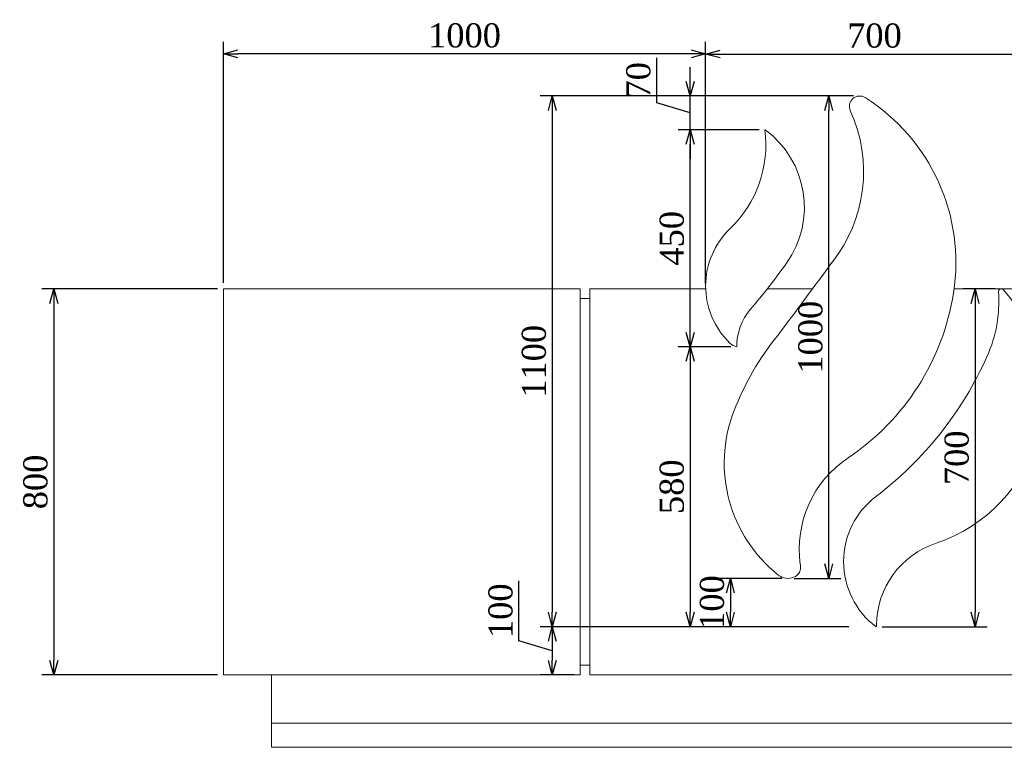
# Model space of a CAD drawing. Header units: millimetres. Extents: x -40905 to 48254, y -76282 to -42687.
# Tile 17 of 23: x 35919 to 37961, y -51549 to -50041. Entities that reach past the tile are written whole.
import ezdxf

# ---------------------------------------------------------------- set-up
doc = ezdxf.new("R2010")
doc.units = ezdxf.units.MM
doc.styles.get("Standard").update_dxf_attribs({"font": 'times.ttf'})
doc.dimstyles.new('ISO-25', dxfattribs={"dimscale": 50, "dimtxt": 2.5, "dimasz": 1.5, "dimexe": 1.25, "dimexo": 0.625, "dimtad": 1, "dimdec": 0, "dimtxsty": 'Standard', "dimblk": 'OPEN30', "dimcen": 2.5, "dimadec": 0, "dimazin": 0, "dimtfac": 1, "dimtdec": 0, "dimtmove": 0, "dimatfit": 3, "dimldrblk": 'OPEN30', "dimfxl": 1, "dimarcsym": 0})

# ---------------------------------------------------------------- blocks, each defined once
blk = doc.blocks.new('_Open30')
at = {"color": 0, "linetype": 'ByBlock', "lineweight": -2}
for p, q in [((-1, 0.268), (0, 0)), ((0, 0), (-1, -0.268)), ((0, 0), (-1, 0))]:
    blk.add_line(p, q, dxfattribs=at)
blk = doc.blocks.new('*D630')
at = {"color": 0, "lineweight": -2, "transparency": 16777216}
for p, q in [((36329.2, -50598.6), (35965.1, -50598.6)), ((35990.1, -50628.6), (35990.1, -51368.6)), ((36329.2, -51398.6), (35965.1, -51398.6))]:
    blk.add_line(p, q, dxfattribs=at)
at = {"layer": 'Defpoints', "color": 0, "lineweight": 5, "transparency": 16777216}
for p in [(36341.7, -50598.6), (35990.1, -51398.6), (36341.7, -51398.6)]:
    blk.add_point(p, dxfattribs=at)
at = {"color": 0, "lineweight": -2, "transparency": 16777216, "xscale": 30, "yscale": 30, "zscale": 30}
for p, rotation in [((35990.1, -50598.6), 90), ((35990.1, -51398.6), 270)]:
    blk.add_blockref('_Open30', p, dxfattribs=dict(at, rotation=rotation))
at = {"color": 0, "lineweight": 5, "transparency": 16777216, "insert": (35952.2, -50998.6), "char_height": 50, "attachment_point": 5, "rotation": 90}
blk.add_mtext('800', dxfattribs=at)
blk = doc.blocks.new('*D601')
at = {"color": 0, "lineweight": -2, "transparency": 16777216}
for p, q in [((37341.7, -50587.2), (37341.7, -50086.7)), ((38041.7, -50805.5), (38041.7, -50086.7)), ((37371.7, -50111.7), (38011.7, -50111.7))]:
    blk.add_line(p, q, dxfattribs=at)
at = {"layer": 'Defpoints', "color": 0, "lineweight": 5, "transparency": 16777216}
for p in [(38041.7, -50111.7), (37341.7, -50599.7), (38041.7, -50818)]:
    blk.add_point(p, dxfattribs=at)
at = {"color": 0, "lineweight": -2, "transparency": 16777216, "xscale": 30, "yscale": 30, "zscale": 30, "rotation": 180}
blk.add_blockref('_Open30', (37341.7, -50111.7), dxfattribs=at)
at = {"color": 0, "lineweight": -2, "transparency": 16777216, "xscale": 30, "yscale": 30, "zscale": 30}
blk.add_blockref('_Open30', (38041.7, -50111.7), dxfattribs=at)
at = {"color": 0, "lineweight": 5, "transparency": 16777216, "insert": (37691.7, -50073.7), "char_height": 50, "attachment_point": 5}
blk.add_mtext('700', dxfattribs=at)
blk = doc.blocks.new('*D602')
at = {"color": 0, "lineweight": -2, "transparency": 16777216}
for p, q in [((36341.7, -50586.1), (36341.7, -50086.2)), ((37341.7, -50586.7), (37341.7, -50086.2)), ((37311.7, -50111.2), (36371.7, -50111.2))]:
    blk.add_line(p, q, dxfattribs=at)
at = {"layer": 'Defpoints', "color": 0, "lineweight": 5, "transparency": 16777216}
for p in [(36341.7, -50111.2), (36341.7, -50598.6), (37341.7, -50599.2)]:
    blk.add_point(p, dxfattribs=at)
at = {"color": 0, "lineweight": -2, "transparency": 16777216, "xscale": 30, "yscale": 30, "zscale": 30, "rotation": 180}
blk.add_blockref('_Open30', (36341.7, -50111.2), dxfattribs=at)
at = {"color": 0, "lineweight": -2, "transparency": 16777216, "xscale": 30, "yscale": 30, "zscale": 30}
blk.add_blockref('_Open30', (37341.7, -50111.2), dxfattribs=at)
at = {"color": 0, "lineweight": 5, "transparency": 16777216, "insert": (36841.7, -50073.3), "char_height": 50, "attachment_point": 5}
blk.add_mtext('1000', dxfattribs=at)
blk = doc.blocks.new('*D603')
at = {"color": 0, "lineweight": -2, "transparency": 16777216}
for p, q in [((37638.6, -50198.6), (36998.7, -50198.6)), ((37023.7, -50228.6), (37023.7, -51268.6)), ((37638.6, -51298.6), (36998.7, -51298.6))]:
    blk.add_line(p, q, dxfattribs=at)
at = {"layer": 'Defpoints', "color": 0, "lineweight": 5, "transparency": 16777216}
for p in [(37651.1, -50198.6), (37023.7, -51298.6), (37651.1, -51298.6)]:
    blk.add_point(p, dxfattribs=at)
at = {"color": 0, "lineweight": -2, "transparency": 16777216, "xscale": 30, "yscale": 30, "zscale": 30}
for p, rotation in [((37023.7, -50198.6), 90), ((37023.7, -51298.6), 270)]:
    blk.add_blockref('_Open30', p, dxfattribs=dict(at, rotation=rotation))
at = {"color": 0, "lineweight": 5, "transparency": 16777216, "insert": (36985.8, -50748.6), "char_height": 50, "attachment_point": 5, "rotation": 90}
blk.add_mtext('1100', dxfattribs=at)
blk = doc.blocks.new('*D604')
at = {"color": 0, "lineweight": -2, "transparency": 16777216}
for p, q in [((37499.9, -51198.6), (37367.9, -51198.6)), ((37392.9, -51228.6), (37392.9, -51268.6)), ((37499.9, -51298.6), (37367.9, -51298.6))]:
    blk.add_line(p, q, dxfattribs=at)
at = {"layer": 'Defpoints', "color": 0, "lineweight": 5, "transparency": 16777216}
for p in [(37512.4, -51198.6), (37392.9, -51298.6), (37512.4, -51298.6)]:
    blk.add_point(p, dxfattribs=at)
at = {"color": 0, "lineweight": -2, "transparency": 16777216, "xscale": 30, "yscale": 30, "zscale": 30}
for p, rotation in [((37392.9, -51198.6), 90), ((37392.9, -51298.6), 270)]:
    blk.add_blockref('_Open30', p, dxfattribs=dict(at, rotation=rotation))
at = {"color": 0, "lineweight": 5, "transparency": 16777216, "insert": (37355, -51248.6), "char_height": 50, "attachment_point": 5, "rotation": 90}
blk.add_mtext('100', dxfattribs=at)
blk = doc.blocks.new('*D605')
at = {"color": 0, "lineweight": -2, "transparency": 16777216}
for p, q in [((37648.6, -50198.6), (37572, -50198.6)), ((37597, -51168.6), (37597, -50228.6)), ((37524.9, -51198.6), (37622, -51198.6))]:
    blk.add_line(p, q, dxfattribs=at)
at = {"layer": 'Defpoints', "color": 0, "lineweight": 5, "transparency": 16777216}
for p in [(37597, -50198.6), (37661.1, -50198.6), (37512.4, -51198.6)]:
    blk.add_point(p, dxfattribs=at)
at = {"color": 0, "lineweight": -2, "transparency": 16777216, "xscale": 30, "yscale": 30, "zscale": 30}
for p, rotation in [((37597, -50198.6), 90), ((37597, -51198.6), 270)]:
    blk.add_blockref('_Open30', p, dxfattribs=dict(at, rotation=rotation))
at = {"color": 0, "lineweight": 5, "transparency": 16777216, "insert": (37559.1, -50698.6), "char_height": 50, "attachment_point": 5, "rotation": 90}
blk.add_mtext('1000', dxfattribs=at)
blk = doc.blocks.new('*D606')
at = {"color": 0, "lineweight": -2, "transparency": 16777216}
for p, q in [((37942.2, -50598.6), (37875.4, -50598.6)), ((37900.4, -50628.6), (37900.4, -51268.6)), ((37707.6, -51298.6), (37925.4, -51298.6))]:
    blk.add_line(p, q, dxfattribs=at)
at = {"layer": 'Defpoints', "color": 0, "lineweight": 5, "transparency": 16777216}
for p in [(37954.7, -50598.6), (37695.1, -51298.6), (37900.4, -51298.6)]:
    blk.add_point(p, dxfattribs=at)
at = {"color": 0, "lineweight": -2, "transparency": 16777216, "xscale": 30, "yscale": 30, "zscale": 30}
for p, rotation in [((37900.4, -50598.6), 90), ((37900.4, -51298.6), 270)]:
    blk.add_blockref('_Open30', p, dxfattribs=dict(at, rotation=rotation))
at = {"color": 0, "lineweight": 5, "transparency": 16777216, "insert": (37862.4, -50948.6), "char_height": 50, "attachment_point": 5, "rotation": 90}
blk.add_mtext('700', dxfattribs=at)
blk = doc.blocks.new('*D607')
at = {"color": 0, "lineweight": -2, "transparency": 16777216}
for p, q in [((37452.4, -50268.6), (37284.6, -50268.6)), ((37309.6, -50688.6), (37309.6, -50298.6)), ((37393.9, -50718.6), (37284.6, -50718.6))]:
    blk.add_line(p, q, dxfattribs=at)
at = {"layer": 'Defpoints', "color": 0, "lineweight": 5, "transparency": 16777216}
for p in [(37309.6, -50268.6), (37464.9, -50268.6), (37406.4, -50718.6)]:
    blk.add_point(p, dxfattribs=at)
at = {"color": 0, "lineweight": -2, "transparency": 16777216, "xscale": 30, "yscale": 30, "zscale": 30}
for p, rotation in [((37309.6, -50268.6), 90), ((37309.6, -50718.6), 270)]:
    blk.add_blockref('_Open30', p, dxfattribs=dict(at, rotation=rotation))
at = {"color": 0, "lineweight": 5, "transparency": 16777216, "insert": (37271.7, -50493.6), "char_height": 50, "attachment_point": 5, "rotation": 90}
blk.add_mtext('450', dxfattribs=at)
blk = doc.blocks.new('*D608')
at = {"color": 0, "lineweight": -2, "transparency": 16777216}
for p, q in [((37240.4, -50212.8), (37240.4, -50119.4)), ((37309.6, -50168.6), (37309.6, -50138.6)), ((37419.9, -50198.6), (37284.6, -50198.6)), ((37309.6, -50268.6), (37309.6, -50198.6)), ((37309.6, -50268.6), (37309.6, -50198.6)), ((37309.6, -50233.6), (37240.4, -50212.8)), ((37452.4, -50268.6), (37284.6, -50268.6)), ((37309.6, -50298.6), (37309.6, -50328.6))]:
    blk.add_line(p, q, dxfattribs=at)
at = {"layer": 'Defpoints', "color": 0, "lineweight": 5, "transparency": 16777216}
for p in [(37309.6, -50198.6), (37432.4, -50198.6), (37464.9, -50268.6)]:
    blk.add_point(p, dxfattribs=at)
at = {"color": 0, "lineweight": -2, "transparency": 16777216, "xscale": 30, "yscale": 30, "zscale": 30}
for p, rotation in [((37309.6, -50198.6), 270), ((37309.6, -50268.6), 90)]:
    blk.add_blockref('_Open30', p, dxfattribs=dict(at, rotation=rotation))
at = {"color": 0, "lineweight": 5, "transparency": 16777216, "insert": (37202.4, -50166.1), "char_height": 50, "attachment_point": 5, "rotation": 90}
blk.add_mtext('70', dxfattribs=at)
blk = doc.blocks.new('*D609')
at = {"color": 0, "lineweight": -2, "transparency": 16777216}
for p, q in [((37393.9, -50718.6), (37284.6, -50718.6)), ((37309.6, -50748.6), (37309.6, -51268.6)), ((37380.4, -51298.6), (37284.6, -51298.6))]:
    blk.add_line(p, q, dxfattribs=at)
at = {"layer": 'Defpoints', "color": 0, "lineweight": 5, "transparency": 16777216}
for p in [(37406.4, -50718.6), (37309.6, -51298.6), (37392.9, -51298.6)]:
    blk.add_point(p, dxfattribs=at)
at = {"color": 0, "lineweight": -2, "transparency": 16777216, "xscale": 30, "yscale": 30, "zscale": 30}
for p, rotation in [((37309.6, -50718.6), 90), ((37309.6, -51298.6), 270)]:
    blk.add_blockref('_Open30', p, dxfattribs=dict(at, rotation=rotation))
at = {"color": 0, "lineweight": 5, "transparency": 16777216, "insert": (37271.7, -51008.6), "char_height": 50, "attachment_point": 5, "rotation": 90}
blk.add_mtext('580', dxfattribs=at)
blk = doc.blocks.new('*D610')
at = {"color": 0, "lineweight": -2, "transparency": 16777216}
for p, q in [((36954.6, -51327.9), (36954.6, -51203.4)), ((37638.6, -51298.6), (36998.7, -51298.6)), ((37023.7, -51348.6), (36954.6, -51327.9)), ((37023.7, -51328.6), (37023.7, -51368.6)), ((37069.2, -51398.6), (36998.7, -51398.6))]:
    blk.add_line(p, q, dxfattribs=at)
at = {"layer": 'Defpoints', "color": 0, "lineweight": 5, "transparency": 16777216}
for p in [(37651.1, -51298.6), (37023.7, -51398.6), (37081.7, -51398.6)]:
    blk.add_point(p, dxfattribs=at)
at = {"color": 0, "lineweight": -2, "transparency": 16777216, "xscale": 30, "yscale": 30, "zscale": 30}
for p, rotation in [((37023.7, -51298.6), 90), ((37023.7, -51398.6), 270)]:
    blk.add_blockref('_Open30', p, dxfattribs=dict(at, rotation=rotation))
at = {"color": 0, "lineweight": 5, "transparency": 16777216, "insert": (36916.6, -51265.6), "char_height": 50, "attachment_point": 5, "rotation": 90}
blk.add_mtext('100', dxfattribs=at)

msp = doc.modelspace()

# ---------------------------------------------------------------- linework, layer by layer
at = {"color": 0, "linetype": 'Continuous', "lineweight": 0, "extrusion": (0, 1, 0)}
for p, q in [((36341.7, -50598.6), (36341.7, -51398.6)), ((36341.7, -50598.6), (37081.7, -50598.6)), ((37081.7, -51398.6), (37081.7, -50598.6)), ((37101.7, -50598.6), (37341.8, -50598.6)), ((37101.7, -50598.6), (37101.7, -51398.6)), ((37469.3, -50598.6), (37563.2, -50598.6)), ((37856.8, -50598.6), (38281.7, -50598.6)), ((37081.7, -50618.6), (37101.7, -50618.6)), ((37695.9, -51297.7), (37696, -51295.1)), ((37101.7, -51378.6), (37081.7, -51378.6)), ((37081.7, -51398.6), (36341.7, -51398.6)), ((36441.7, -51498.6), (36441.7, -51398.6)), ((38281.7, -51398.6), (37101.7, -51398.6)), ((36441.7, -51498.6), (42491.7, -51498.6)), ((36441.7, -51498.6), (42491.7, -51498.6)), ((36441.7, -51498.6), (36441.7, -51548.6)), ((42491.7, -51548.6), (36441.7, -51548.6))]:
    msp.add_line(p, q, dxfattribs=at)
at = {"color": 0, "linetype": 'Continuous', "lineweight": 0}
for centre, radius, start, end in [((37661.1, -50220), 21.4, 58.3419, 204.3082), ((37455.1, -50544.1), 405.5, 351.1493, 57.5977), ((37464.9, -50269), 0.42, 53.6508, 187.3857), ((37347, -50429.3), 199.4, 324.5966, 53.6508), ((37506.6, -50592.5), 164.9, 133.8006, 225.942), ((36416.7, -49768.2), 1340.7, 319.3925, 324.5966), ((37355.7, -50528), 506.1, 303.7696, 351.0797), ((37716.6, -50817.3), 325.2, 288.4568, 41.8031), ((37954.7, -50604.4), 5.75, 41.8638, 184.1011), ((37412.2, -50690.1), 29.1, 225.942, 258.4465), ((37946.6, -51063.3), 585.8, 141.0273, 158.8622), ((37677.3, -50959.2), 297, 158.8622, 231.4945), ((37796.6, -51163.7), 169, 127.0604, 232.8758), ((37516.1, -51175.3), 22.6, 292.0797, 13.9964), ((37512.4, -51166.4), 32.2, 231.4945, 292.0797), ((37695.1, -51297.8), 0.821, 232.8758, 4.1153)]:
    msp.add_arc(centre, radius, start, end, dxfattribs=at)
at = {"color": 0, "linetype": 'Continuous', "lineweight": 0, "extrusion": (0, 0, -1)}
for centre, radius, start, end in [((-37365.3, -50355.2), 303.8, 155.4258, 218.4525), ((-37226, -50300), 240.5, 172.6143, 226.1994), ((-28028.3, -43550.3), 11857.1, 216.14574, 217.05328), ((-37672, -50624.6), 277.6, 175.8989, 204.1268), ((-37523.5, -50717.1), 117.2, 359.2391, 40.6075), ((-37242.9, -50433.4), 747.4, 204.0579, 232.808), ((-37763.7, -51138.3), 228, 352.0354, 56.2304), ((-37876.2, -51296.8), 180.3, 0.5548, 71.6604)]:
    msp.add_arc(centre, radius, start, end, dxfattribs=at)

# ---------------------------------------------------------------- dimensions: what is measured, and where the dimension line sits
at = {"color": 1, "lineweight": 5}
for base, p1, p2, picture, middle in [((36341.7, -50111.2), (37341.7, -50599.2), (36341.7, -50598.6), '*D602', (36841.7, -50073.3)), ((38041.7, -50111.7), (37341.7, -50599.7), (38041.7, -50818), '*D601', (37691.7, -50073.7))]:
    dim = msp.add_linear_dim(base=base, p1=p1, p2=p2, dimstyle='ISO-25', override={"dimscale": 20, "dimtmove": 1}, dxfattribs=at)
    dim.commit()
    dim.dimension.update_dxf_attribs({"geometry": picture, "text_midpoint": middle})
for base, p1, p2, picture, middle in [((37309.6, -50198.6), (37464.9, -50268.6), (37432.4, -50198.6), '*D608', (37202.4, -50200.3)), ((37023.7, -51298.6), (37651.1, -50198.6), (37651.1, -51298.6), '*D603', (36985.8, -50748.6)), ((37597, -50198.6), (37512.4, -51198.6), (37661.1, -50198.6), '*D605', (37559.1, -50698.6)), ((37309.6, -50268.6), (37406.4, -50718.6), (37464.9, -50268.6), '*D607', (37271.7, -50493.6)), ((35990.1, -51398.6), (36341.7, -50598.6), (36341.7, -51398.6), '*D630', (35952.2, -50998.6)), ((37900.4, -51298.6), (37954.7, -50598.6), (37695.1, -51298.6), '*D606', (37862.4, -50948.6)), ((37309.6, -51298.6), (37406.4, -50718.6), (37392.9, -51298.6), '*D609', (37271.7, -51008.6)), ((37023.7, -51398.6), (37651.1, -51298.6), (37081.7, -51398.6), '*D610', (36916.6, -51315.4))]:
    dim = msp.add_linear_dim(base=base, p1=p1, p2=p2, angle=90, dimstyle='ISO-25', override={"dimscale": 20, "dimtmove": 1}, dxfattribs=at)
    dim.commit()
    dim.dimension.update_dxf_attribs({"geometry": picture, "text_midpoint": middle})
dim = msp.add_linear_dim(base=(37392.9, -51298.6), p1=(37512.4, -51198.6), p2=(37512.4, -51298.6), angle=90, dimstyle='ISO-25', override={"dimscale": 20, "dimtmove": 1}, dxfattribs=at)
dim.commit()
dim.dimension.update_dxf_attribs({"geometry": '*D604', "text_midpoint": (37392.9, -51248.6), "dimtype": 160})

doc.saveas('drawing.dxf')
